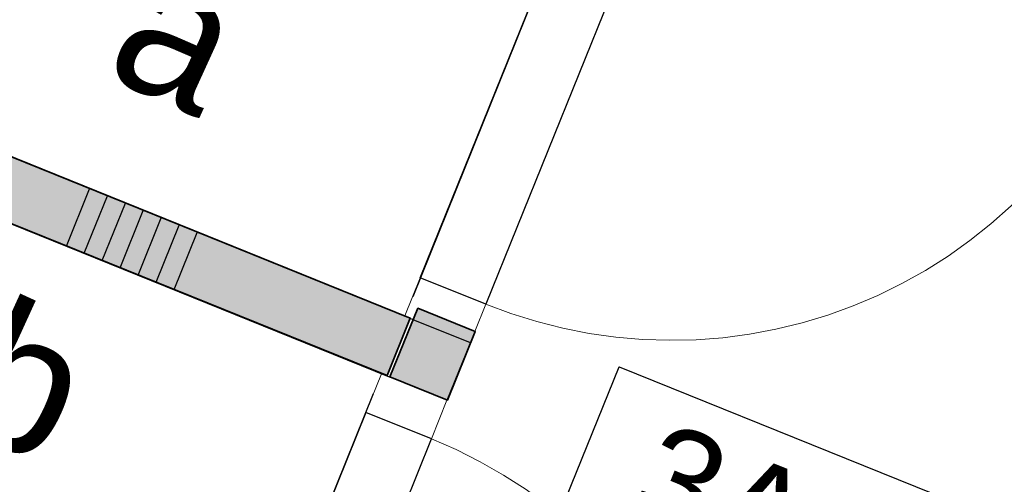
# Model space of a CAD drawing. Header units: millimetres. Extents: x -526411 to -400573, y 47353 to 130199.
# Tile 66 of 256: x -491331 to -489743, y 73623 to 74372. Entities that reach past the tile are written whole.
import ezdxf

# ---------------------------------------------------------------- set-up
doc = ezdxf.new("R2010")
doc.units = ezdxf.units.MM
for name, color, linetype, lineweight in [('01_ALGEMEEN', 7, 'Continuous', 18), ('08_RUIMTENUMMERING', 7, 'Continuous', 18), ('m-pg-03_AI_dwg', 8, 'Continuous', 18)]:
    doc.layers.add(name, color=color, linetype=linetype, lineweight=lineweight)
doc.styles.add('Arial', font='arial.ttf', dxfattribs={"height": 10.131986})
doc.styles.add('Arial_2', font='arial.ttf', dxfattribs={"height": 7.29503})
doc.styles.add('Frutiger', font='Frutrg__0.ttf', dxfattribs={"height": 7.29503})

# ---------------------------------------------------------------- blocks, each defined once
blk = doc.blocks.new('m-pg-03_AI_dwg_block 128-639096-3e Verdieping - Percelen telling LI')
at = {"layer": '01_ALGEMEEN', "color": 253, "lineweight": 25}
blk.add_line((-1121.622, -526.077), (-1163.354, -509.215), dxfattribs=at)
blk = doc.blocks.new('m-pg-03_AI_dwg_block 129-639097-3e Verdieping - Percelen telling LI')
at = {"layer": '01_ALGEMEEN', "color": 253, "lineweight": 25}
for p, q in [((-1120.128, -521.821), (-1161.666, -505.036)), ((-1119.91, -521.909), (-1120.128, -521.821)), ((-1115.757, -523.587), (-1119.91, -521.909))]:
    blk.add_line(p, q, dxfattribs=at)
blk = doc.blocks.new('m-pg-03_AI_dwg_block 148-639116-3e Verdieping - Percelen telling LI')
at = {"layer": '01_ALGEMEEN', "color": 253, "lineweight": 25}
blk.add_line((-1161.689, -505.027), (-1142.213, -456.792), dxfattribs=at)
blk = doc.blocks.new('m-pg-03_AI_dwg_block 160-639128-3e Verdieping - Percelen telling LI')
at = {"layer": '01_ALGEMEEN', "color": 253, "lineweight": 25}
blk.add_line((-1117.441, -527.749), (-1115.757, -523.587), dxfattribs=at)
blk = doc.blocks.new('m-pg-03_AI_dwg_block 982-639950-3e Verdieping - Percelen telling LI')
at = {"layer": '01_ALGEMEEN', "color": 253, "lineweight": 25}
blk.add_line((-1145.095, -516.561), (-1143.428, -512.404), dxfattribs=at)
blk = doc.blocks.new('m-pg-03_AI_dwg_block 983-639951-3e Verdieping - Percelen telling LI')
at = {"layer": '01_ALGEMEEN', "color": 253, "lineweight": 25}
blk.add_line((-1143.8, -517.084), (-1142.122, -512.931), dxfattribs=at)
blk = doc.blocks.new('m-pg-03_AI_dwg_block 984-639952-3e Verdieping - Percelen telling LI')
at = {"layer": '01_ALGEMEEN', "color": 253, "lineweight": 25}
blk.add_line((-1142.493, -517.612), (-1140.817, -513.463), dxfattribs=at)
blk = doc.blocks.new('m-pg-03_AI_dwg_block 985-639953-3e Verdieping - Percelen telling LI')
at = {"layer": '01_ALGEMEEN', "color": 253, "lineweight": 25}
blk.add_line((-1141.188, -518.14), (-1139.511, -513.994), dxfattribs=at)
blk = doc.blocks.new('m-pg-03_AI_dwg_block 986-639954-3e Verdieping - Percelen telling LI')
at = {"layer": '01_ALGEMEEN', "color": 253, "lineweight": 25}
blk.add_line((-1139.882, -518.667), (-1138.205, -514.521), dxfattribs=at)
blk = doc.blocks.new('m-pg-03_AI_dwg_block 987-639955-3e Verdieping - Percelen telling LI')
at = {"layer": '01_ALGEMEEN', "color": 253, "lineweight": 25}
blk.add_line((-1138.578, -519.194), (-1136.899, -515.043), dxfattribs=at)
blk = doc.blocks.new('m-pg-03_AI_dwg_block 989-639957-3e Verdieping - Percelen telling LI')
at = {"layer": '01_ALGEMEEN', "color": 253, "lineweight": 25}
blk.add_line((-1137.272, -519.722), (-1135.593, -515.575), dxfattribs=at)
blk = doc.blocks.new('m-pg-03_AI_dwg_block 1078-640046-3e Verdieping - Percelen telling LI')
at = {"layer": '01_ALGEMEEN', "color": 253, "lineweight": 25}
blk.add_line((-1132.08, -563.967), (-1118.582, -530.561), dxfattribs=at)
blk = doc.blocks.new('m-pg-03_AI_dwg_block 1079-640047-3e Verdieping - Percelen telling LI')
at = {"layer": '01_ALGEMEEN', "color": 253, "lineweight": 25}
blk.add_line((-1118.582, -530.561), (-1123.345, -528.637), dxfattribs=at)
blk = doc.blocks.new('m-pg-03_AI_dwg_block 1080-640048-3e Verdieping - Percelen telling LI')
at = {"layer": '01_ALGEMEEN', "color": 253, "lineweight": 25}
blk.add_line((-1123.345, -528.637), (-1136.842, -562.044), dxfattribs=at)
blk = doc.blocks.new('m-pg-03_AI_dwg_block 1083-640051-3e Verdieping - Percelen telling LI')
at = {"layer": '01_ALGEMEEN', "color": 9, "lineweight": 9, "flags": 128}
blk.add_lwpolyline([(-1118.582, -530.561), (-1116.792, -531.34), (-1115.047, -532.216), (-1113.359, -533.184), (-1111.715, -534.243), (-1110.139, -535.389), (-1108.619, -536.619), (-1107.178, -537.929), (-1105.805, -539.315), (-1104.51, -540.774), (-1103.294, -542.301), (-1102.157, -543.891), (-1101.122, -545.54), (-1100.165, -547.244), (-1099.309, -548.996), (-1098.544, -550.792), (-1097.879, -552.627), (-1097.317, -554.495), (-1096.855, -556.391), (-1096.495, -558.309), (-1096.247, -560.244), (-1096.089, -562.19), (-1096.056, -564.14), (-1096.112, -566.091), (-1096.281, -568.035), (-1096.551, -569.967), (-1096.934, -571.881), (-1097.407, -573.773), (-1097.992, -575.636), (-1098.667, -577.464)], dxfattribs=at)
blk = doc.blocks.new('m-pg-03_AI_dwg_block 1084-640052-3e Verdieping - Percelen telling LI')
at = {"layer": '01_ALGEMEEN', "color": 9, "lineweight": 9}
blk.add_line((-1123.345, -528.637), (-1122.207, -525.839), dxfattribs=at)
blk = doc.blocks.new('m-pg-03_AI_dwg_block 1085-640053-3e Verdieping - Percelen telling LI')
at = {"layer": '01_ALGEMEEN', "color": 9, "lineweight": 9}
blk.add_line((-1121.611, -529.338), (-1123.345, -528.637), dxfattribs=at)
blk = doc.blocks.new('m-pg-03_AI_dwg_block 1086-640054-3e Verdieping - Percelen telling LI')
at = {"layer": '01_ALGEMEEN', "color": 9, "lineweight": 9}
blk.add_line((-1122.207, -525.839), (-1119.19, -527.062), dxfattribs=at)
blk = doc.blocks.new('m-pg-03_AI_dwg_block 1087-640055-3e Verdieping - Percelen telling LI')
at = {"layer": '01_ALGEMEEN', "color": 9, "lineweight": 9}
blk.add_line((-1118.582, -530.561), (-1121.611, -529.338), dxfattribs=at)
blk = doc.blocks.new('m-pg-03_AI_dwg_block 1088-640056-3e Verdieping - Percelen telling LI')
at = {"layer": '01_ALGEMEEN', "color": 9, "lineweight": 9, "flags": 128}
blk.add_lwpolyline([(-1119.19, -527.062), (-1117.457, -527.762), (-1118.582, -530.561)], dxfattribs=at)
blk = doc.blocks.new('m-pg-03_AI_dwg_block 1089-640057-3e Verdieping - Percelen telling LI')
at = {"layer": '01_ALGEMEEN', "color": 253, "lineweight": 25}
blk.add_line((-1137.417, -563.463), (-1122.782, -527.259), dxfattribs=at)
blk = doc.blocks.new('m-pg-03_AI_dwg_block 1095-640063-3e Verdieping - Percelen telling LI')
at = {"layer": '01_ALGEMEEN', "color": 253, "lineweight": 25}
blk.add_line((-1101.133, -487.378), (-1114.631, -520.784), dxfattribs=at)
blk = doc.blocks.new('m-pg-03_AI_dwg_block 1096-640064-3e Verdieping - Percelen telling LI')
at = {"layer": '01_ALGEMEEN', "color": 253, "lineweight": 25}
blk.add_line((-1114.631, -520.784), (-1119.393, -518.861), dxfattribs=at)
blk = doc.blocks.new('m-pg-03_AI_dwg_block 1097-640065-3e Verdieping - Percelen telling LI')
at = {"layer": '01_ALGEMEEN', "color": 253, "lineweight": 25}
blk.add_line((-1119.393, -518.861), (-1105.895, -485.455), dxfattribs=at)
blk = doc.blocks.new('m-pg-03_AI_dwg_block 1099-640067-3e Verdieping - Percelen telling LI')
at = {"layer": '01_ALGEMEEN', "color": 253, "lineweight": 25}
blk.add_line((-1101.133, -487.378), (-1067.731, -500.876), dxfattribs=at)
blk = doc.blocks.new('m-pg-03_AI_dwg_block 1100-640068-3e Verdieping - Percelen telling LI')
at = {"layer": '01_ALGEMEEN', "color": 9, "lineweight": 9, "flags": 128}
blk.add_lwpolyline([(-1114.631, -520.784), (-1112.807, -521.466), (-1110.938, -522.048), (-1109.047, -522.528), (-1107.133, -522.905), (-1105.197, -523.177), (-1103.261, -523.345), (-1101.302, -523.408), (-1099.354, -523.364), (-1097.407, -523.215), (-1095.47, -522.961), (-1093.557, -522.603), (-1091.665, -522.141), (-1089.796, -521.577), (-1087.961, -520.913), (-1086.16, -520.151), (-1084.415, -519.292), (-1082.704, -518.34), (-1081.06, -517.297), (-1079.473, -516.166), (-1077.942, -514.951), (-1076.478, -513.654), (-1075.094, -512.281), (-1073.788, -510.836), (-1072.561, -509.32), (-1071.412, -507.741), (-1070.354, -506.102), (-1069.386, -504.408), (-1068.508, -502.664), (-1067.731, -500.876)], dxfattribs=at)
blk = doc.blocks.new('m-pg-03_AI_dwg_block 1101-640069-3e Verdieping - Percelen telling LI')
at = {"layer": '01_ALGEMEEN', "color": 9, "lineweight": 9}
blk.add_line((-1119.393, -518.861), (-1120.511, -521.639), dxfattribs=at)
blk = doc.blocks.new('m-pg-03_AI_dwg_block 1102-640070-3e Verdieping - Percelen telling LI')
at = {"layer": '01_ALGEMEEN', "color": 9, "lineweight": 9}
blk.add_line((-1117.659, -519.562), (-1119.393, -518.861), dxfattribs=at)
blk = doc.blocks.new('m-pg-03_AI_dwg_block 1103-640071-3e Verdieping - Percelen telling LI')
at = {"layer": '01_ALGEMEEN', "color": 9, "lineweight": 9}
for p, q in [((-1120.519, -521.659), (-1120.126, -521.817)), ((-1120.126, -521.817), (-1119.909, -521.905)), ((-1119.909, -521.905), (-1117.49, -522.881))]:
    blk.add_line(p, q, dxfattribs=at)
blk = doc.blocks.new('m-pg-03_AI_dwg_block 1104-640072-3e Verdieping - Percelen telling LI')
at = {"layer": '01_ALGEMEEN', "color": 9, "lineweight": 9}
blk.add_line((-1114.631, -520.784), (-1117.659, -519.562), dxfattribs=at)
blk = doc.blocks.new('m-pg-03_AI_dwg_block 1105-640073-3e Verdieping - Percelen telling LI')
at = {"layer": '01_ALGEMEEN', "color": 9, "lineweight": 9}
blk.add_line((-1115.426, -522.761), (-1114.631, -520.784), dxfattribs=at)
at = {"layer": '01_ALGEMEEN', "color": 9, "lineweight": 9, "flags": 128}
blk.add_lwpolyline([(-1117.49, -522.881), (-1115.757, -523.582), (-1115.426, -522.761)], dxfattribs=at)
blk = doc.blocks.new('m-pg-03_AI_dwg_block 1106-640074-3e Verdieping - Percelen telling LI')
at = {"layer": '01_ALGEMEEN', "color": 253, "lineweight": 25}
blk.add_line((-1105.321, -484.035), (-1119.945, -520.239), dxfattribs=at)
blk = doc.blocks.new('m-pg-03_AI_dwg_block 1433-640401-3e Verdieping - Percelen telling LI')
at = {"layer": '01_ALGEMEEN', "color": 53, "lineweight": 35, "flags": 128}
blk.add_lwpolyline([(-1163.343, -509.186), (-1161.656, -505.011), (-1120.118, -521.797), (-1121.805, -525.972)], close=True, dxfattribs=at)
blk = doc.blocks.new('m-pg-03_AI_dwg_block 1434-640402-3e Verdieping - Percelen telling LI')
at = {"layer": '01_ALGEMEEN'}
blk.add_hatch(color=10, dxfattribs=at).paths.add_polyline_path([(-1121.805, -525.972), (-1120.118, -521.797), (-1161.656, -505.011), (-1163.343, -509.186), (-1126.397, -524.117)], flags=0)
at = {"layer": '01_ALGEMEEN', "color": 133, "flags": 128}
blk.add_lwpolyline([(-1163.343, -509.186), (-1161.656, -505.011), (-1120.118, -521.797), (-1121.805, -525.972)], close=True, dxfattribs=at)
blk = doc.blocks.new('m-pg-03_AI_dwg_block 1435-640403-3e Verdieping - Percelen telling LI')
at = {"layer": '01_ALGEMEEN', "color": 133}
blk.add_line((-1161.656, -505.011), (-1120.118, -521.797), dxfattribs=at)
blk = doc.blocks.new('m-pg-03_AI_dwg_block 1436-640404-3e Verdieping - Percelen telling LI')
at = {"layer": '01_ALGEMEEN', "color": 133}
blk.add_line((-1121.805, -525.972), (-1163.343, -509.186), dxfattribs=at)
blk = doc.blocks.new('m-pg-03_AI_dwg_block 1438-640406-3e Verdieping - Percelen telling LI')
at = {"layer": '01_ALGEMEEN', "color": 133}
blk.add_line((-1120.118, -521.797), (-1121.805, -525.972), dxfattribs=at)
blk = doc.blocks.new('m-pg-03_AI_dwg_block 1479-640447-3e Verdieping - Percelen telling LI')
at = {"layer": '01_ALGEMEEN', "color": 53, "lineweight": 35, "flags": 128}
blk.add_lwpolyline([(-1119.57, -521.074), (-1115.4, -522.772), (-1117.429, -527.754), (-1121.599, -526.056)], close=True, dxfattribs=at)
blk = doc.blocks.new('m-pg-03_AI_dwg_block 1480-640448-3e Verdieping - Percelen telling LI')
at = {"layer": '01_ALGEMEEN'}
blk.add_hatch(color=10, dxfattribs=at).paths.add_polyline_path([(-1117.429, -527.754), (-1115.4, -522.772), (-1119.57, -521.074), (-1121.599, -526.056)], flags=0)
at = {"layer": '01_ALGEMEEN', "color": 133, "flags": 128}
blk.add_lwpolyline([(-1119.57, -521.074), (-1115.4, -522.772), (-1117.429, -527.754), (-1121.599, -526.056)], close=True, dxfattribs=at)
blk = doc.blocks.new('m-pg-03_AI_dwg_block 1481-640449-3e Verdieping - Percelen telling LI')
at = {"layer": '01_ALGEMEEN', "color": 133}
blk.add_line((-1115.4, -522.772), (-1117.429, -527.754), dxfattribs=at)
blk = doc.blocks.new('m-pg-03_AI_dwg_block 1482-640450-3e Verdieping - Percelen telling LI')
at = {"layer": '01_ALGEMEEN', "color": 133}
blk.add_line((-1121.599, -526.056), (-1119.57, -521.074), dxfattribs=at)
blk = doc.blocks.new('m-pg-03_AI_dwg_block 1483-640451-3e Verdieping - Percelen telling LI')
at = {"layer": '01_ALGEMEEN', "color": 133}
blk.add_line((-1119.57, -521.074), (-1115.4, -522.772), dxfattribs=at)
blk = doc.blocks.new('m-pg-03_AI_dwg_block 1484-640452-3e Verdieping - Percelen telling LI')
at = {"layer": '01_ALGEMEEN', "color": 133}
blk.add_line((-1117.429, -527.754), (-1121.599, -526.056), dxfattribs=at)
blk = doc.blocks.new('m-pg-03_AI_dwg_block 2-641149-3e Verdieping - Percelen telling LI')
for name in ['m-pg-03_AI_dwg_block 148-639116-3e Verdieping - Percelen telling LI', 'm-pg-03_AI_dwg_block 1106-640074-3e Verdieping - Percelen telling LI', 'm-pg-03_AI_dwg_block 1097-640065-3e Verdieping - Percelen telling LI', 'm-pg-03_AI_dwg_block 1095-640063-3e Verdieping - Percelen telling LI', 'm-pg-03_AI_dwg_block 1099-640067-3e Verdieping - Percelen telling LI', 'm-pg-03_AI_dwg_block 1100-640068-3e Verdieping - Percelen telling LI', 'm-pg-03_AI_dwg_block 1433-640401-3e Verdieping - Percelen telling LI', 'm-pg-03_AI_dwg_block 1434-640402-3e Verdieping - Percelen telling LI', 'm-pg-03_AI_dwg_block 129-639097-3e Verdieping - Percelen telling LI', 'm-pg-03_AI_dwg_block 1435-640403-3e Verdieping - Percelen telling LI', 'm-pg-03_AI_dwg_block 1436-640404-3e Verdieping - Percelen telling LI', 'm-pg-03_AI_dwg_block 128-639096-3e Verdieping - Percelen telling LI', 'm-pg-03_AI_dwg_block 982-639950-3e Verdieping - Percelen telling LI', 'm-pg-03_AI_dwg_block 983-639951-3e Verdieping - Percelen telling LI', 'm-pg-03_AI_dwg_block 984-639952-3e Verdieping - Percelen telling LI', 'm-pg-03_AI_dwg_block 985-639953-3e Verdieping - Percelen telling LI', 'm-pg-03_AI_dwg_block 986-639954-3e Verdieping - Percelen telling LI', 'm-pg-03_AI_dwg_block 987-639955-3e Verdieping - Percelen telling LI', 'm-pg-03_AI_dwg_block 989-639957-3e Verdieping - Percelen telling LI', 'm-pg-03_AI_dwg_block 1101-640069-3e Verdieping - Percelen telling LI', 'm-pg-03_AI_dwg_block 1096-640064-3e Verdieping - Percelen telling LI', 'm-pg-03_AI_dwg_block 1102-640070-3e Verdieping - Percelen telling LI', 'm-pg-03_AI_dwg_block 1104-640072-3e Verdieping - Percelen telling LI', 'm-pg-03_AI_dwg_block 1479-640447-3e Verdieping - Percelen telling LI', 'm-pg-03_AI_dwg_block 1480-640448-3e Verdieping - Percelen telling LI', 'm-pg-03_AI_dwg_block 1482-640450-3e Verdieping - Percelen telling LI', 'm-pg-03_AI_dwg_block 1483-640451-3e Verdieping - Percelen telling LI', 'm-pg-03_AI_dwg_block 1105-640073-3e Verdieping - Percelen telling LI', 'm-pg-03_AI_dwg_block 1438-640406-3e Verdieping - Percelen telling LI', 'm-pg-03_AI_dwg_block 1103-640071-3e Verdieping - Percelen telling LI', 'm-pg-03_AI_dwg_block 1481-640449-3e Verdieping - Percelen telling LI', 'm-pg-03_AI_dwg_block 160-639128-3e Verdieping - Percelen telling LI', 'm-pg-03_AI_dwg_block 1084-640052-3e Verdieping - Percelen telling LI', 'm-pg-03_AI_dwg_block 1086-640054-3e Verdieping - Percelen telling LI', 'm-pg-03_AI_dwg_block 1484-640452-3e Verdieping - Percelen telling LI', 'm-pg-03_AI_dwg_block 1088-640056-3e Verdieping - Percelen telling LI', 'm-pg-03_AI_dwg_block 1089-640057-3e Verdieping - Percelen telling LI', 'm-pg-03_AI_dwg_block 1080-640048-3e Verdieping - Percelen telling LI', 'm-pg-03_AI_dwg_block 1079-640047-3e Verdieping - Percelen telling LI', 'm-pg-03_AI_dwg_block 1085-640053-3e Verdieping - Percelen telling LI', 'm-pg-03_AI_dwg_block 1087-640055-3e Verdieping - Percelen telling LI', 'm-pg-03_AI_dwg_block 1078-640046-3e Verdieping - Percelen telling LI', 'm-pg-03_AI_dwg_block 1083-640051-3e Verdieping - Percelen telling LI']:
    blk.add_blockref(name, (0, 0))
blk = doc.blocks.new('m-pg-03_AI_dwg_block 3153-642122-3e Verdieping - Percelen telling LI')
at = {"layer": '01_ALGEMEEN', "insert": (-1138.409, -494.828), "char_height": 10.132, "width": 9.39507, "attachment_point": 1, "rotation": 335.4445, "line_spacing_factor": 0.938532, "style": 'Arial'}
blk.add_mtext('a', dxfattribs=at)
blk = doc.blocks.new('m-pg-03_AI_dwg_block 3155-642124-3e Verdieping - Percelen telling LI')
at = {"layer": '01_ALGEMEEN', "insert": (-1149.548, -520.104), "char_height": 10.132, "width": 9.39507, "attachment_point": 1, "rotation": 335.4445, "line_spacing_factor": 0.938532, "style": 'Arial'}
blk.add_mtext('b', dxfattribs=at)
blk = doc.blocks.new('m-pg-03_AI_dwg_block 8859-647827-3e Verdieping - Percelen telling LI')
at = {"layer": '08_RUIMTENUMMERING', "color": 253, "lineweight": 25, "flags": 128}
blk.add_lwpolyline([(-1109.585, -536.803), (-1104.948, -525.32), (-1069.456, -539.652), (-1074.093, -551.135)], close=True, dxfattribs=at)
at = {"layer": '08_RUIMTENUMMERING', "color": 133, "flags": 128}
blk.add_lwpolyline([(-1109.585, -536.803), (-1104.948, -525.32), (-1069.456, -539.652), (-1074.093, -551.135)], close=True, dxfattribs=at)
blk = doc.blocks.new('m-pg-03_AI_dwg_block 8860-647828-3e Verdieping - Percelen telling LI')
at = {"layer": '08_RUIMTENUMMERING', "insert": (-1089.796, -534.537), "char_height": 7.295, "width": 4.10554, "attachment_point": 1, "rotation": 338.01076, "line_spacing_factor": 1.017696, "style": 'Frutiger'}
blk.add_mtext('-', dxfattribs=at)
blk = doc.blocks.new('m-pg-03_AI_dwg_block 8861-647829-3e Verdieping - Percelen telling LI')
at = {"layer": '08_RUIMTENUMMERING', "color": 133, "flags": 128}
blk.add_lwpolyline([(-1104.948, -525.32), (-1069.456, -539.652), (-1074.093, -551.135), (-1109.585, -536.803)], close=True, dxfattribs=at)
blk = doc.blocks.new('m-pg-03_AI_dwg_block 8862-647830-3e Verdieping - Percelen telling LI')
at = {"layer": '08_RUIMTENUMMERING', "color": 133, "flags": 128}
blk.add_lwpolyline([(-1109.585, -536.803), (-1104.948, -525.32), (-1069.456, -539.652)], dxfattribs=at)
blk = doc.blocks.new('m-pg-03_AI_dwg_block 8863-647831-3e Verdieping - Percelen telling LI')
at = {"layer": '08_RUIMTENUMMERING', "color": 133, "flags": 128}
blk.add_lwpolyline([(-1109.585, -536.803), (-1074.093, -551.135), (-1069.456, -539.652)], dxfattribs=at)
blk = doc.blocks.new('m-pg-03_AI_dwg_block 8858-647832-3e Verdieping - Percelen telling LI')
for name in ['m-pg-03_AI_dwg_block 8859-647827-3e Verdieping - Percelen telling LI', 'm-pg-03_AI_dwg_block 8861-647829-3e Verdieping - Percelen telling LI', 'm-pg-03_AI_dwg_block 8862-647830-3e Verdieping - Percelen telling LI', 'm-pg-03_AI_dwg_block 8863-647831-3e Verdieping - Percelen telling LI', 'm-pg-03_AI_dwg_block 8860-647828-3e Verdieping - Percelen telling LI']:
    blk.add_blockref(name, (0, 0))
blk = doc.blocks.new('m-pg-03_AI_dwg_block 8865-647834-3e Verdieping - Percelen telling LI')
at = {"layer": '08_RUIMTENUMMERING', "insert": (-1101.649, -529.135), "char_height": 7.295, "width": 14.86401, "attachment_point": 1, "rotation": 338.01076, "line_spacing_factor": 0.938532, "style": 'Arial_2'}
blk.add_mtext('3A', dxfattribs=at)
blk = doc.blocks.new('m-pg-03_AI_dwg-638970-3e Verdieping - Percelen telling LI')
for name in ['m-pg-03_AI_dwg_block 2-641149-3e Verdieping - Percelen telling LI', 'm-pg-03_AI_dwg_block 3153-642122-3e Verdieping - Percelen telling LI', 'm-pg-03_AI_dwg_block 3155-642124-3e Verdieping - Percelen telling LI', 'm-pg-03_AI_dwg_block 8858-647832-3e Verdieping - Percelen telling LI', 'm-pg-03_AI_dwg_block 8865-647834-3e Verdieping - Percelen telling LI']:
    blk.add_blockref(name, (0, 0))

msp = doc.modelspace()

# ---------------------------------------------------------------- block references
at = {"layer": 'm-pg-03_AI_dwg', "color": 133, "xscale": 22.2068924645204, "yscale": 22.2068924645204, "zscale": 22.2068924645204}
msp.add_blockref('m-pg-03_AI_dwg-638970-3e Verdieping - Percelen telling LI', (-465826.5, 85478), dxfattribs=at)

doc.saveas('drawing.dxf')
